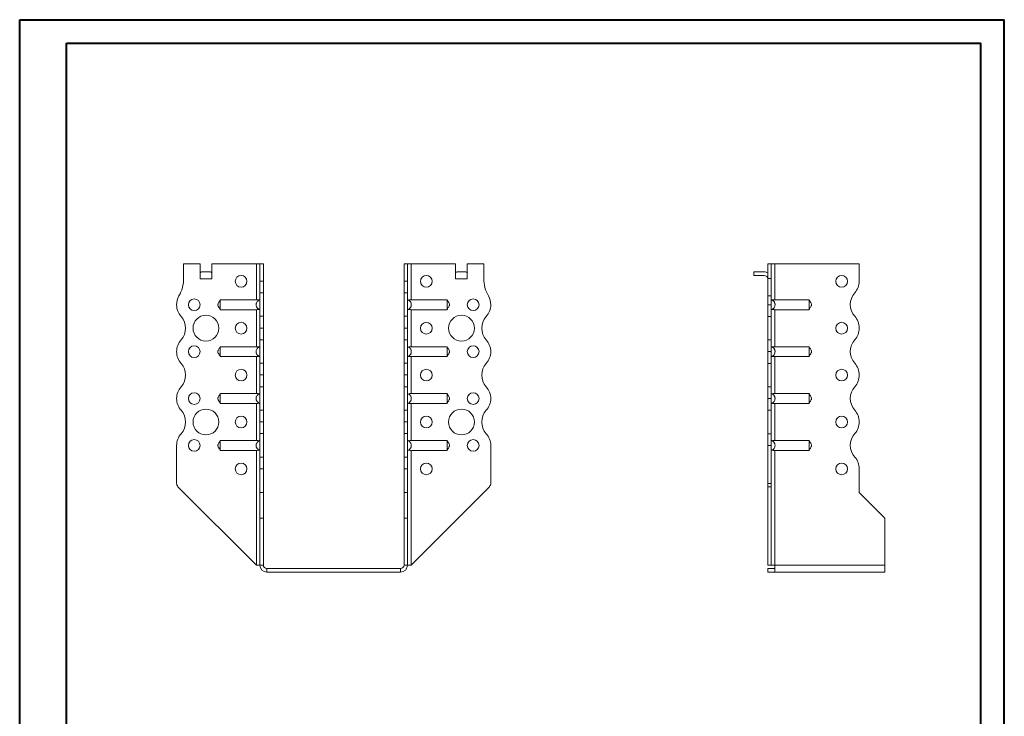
# Model space of a CAD drawing. Header units: millimetres. Extents: x 0 to 210, y 0 to 297.
# Tile 4 of 4: x 0 to 210, y 149 to 297. Entities that reach past the tile are written whole.
import ezdxf

# ---------------------------------------------------------------- set-up
doc = ezdxf.new("R2010")
doc.units = ezdxf.units.MM

msp = doc.modelspace()

# ---------------------------------------------------------------- linework, layer by layer
at = {"color": 7, "linetype": 'Continuous', "lineweight": 40}
for p, q in [((0.08, 0.21), (0.08, 297.21)), ((0.08, 297.21), (210.08, 297.21)), ((210.08, 0.21), (210.08, 297.21)), ((210.08, 292.21), (210.08, 297.21)), ((10.08, 292.21), (205.08, 292.21)), ((10.08, 5.21), (10.08, 292.21)), ((205.08, 5.21), (205.08, 292.21))]:
    msp.add_line(p, q, dxfattribs=at)
at = {"color": 7, "linetype": 'Continuous', "lineweight": 15}
for p, q in [((35.05, 245.2), (35.05, 242.06)), ((38.55, 245.2), (35.05, 245.2)), ((38.55, 241.95), (38.55, 245.2)), ((41.05, 241.95), (41.05, 245.2)), ((50.55, 245.2), (41.05, 245.2)), ((50.55, 245.2), (50.55, 237.51)), ((51.3, 245.2), (50.55, 245.2)), ((52.05, 245.2), (51.3, 245.2)), ((51.3, 241.48), (51.3, 245.2)), ((52.05, 241.48), (52.05, 245.2)), ((82.05, 245.2), (82.8, 245.2)), ((82.05, 241.48), (82.05, 245.2)), ((82.8, 241.48), (82.8, 245.2)), ((83.55, 245.2), (82.8, 245.2)), ((83.55, 237.51), (83.55, 245.2)), ((83.55, 245.2), (93.05, 245.2)), ((93.05, 241.95), (93.05, 245.2)), ((95.55, 241.95), (95.55, 245.2)), ((95.55, 245.2), (99.05, 245.2)), ((99.05, 245.2), (99.05, 242.06)), ((160.38, 245.2), (159.63, 245.2)), ((159.63, 245.2), (159.63, 242.06)), ((160.38, 245.2), (160.38, 242.06)), ((161.13, 245.2), (160.38, 245.2)), ((161.13, 237.51), (161.13, 245.2)), ((179.13, 245.2), (161.13, 245.2)), ((179.13, 241.48), (179.13, 245.2)), ((38.55, 241.95), (41.05, 241.95)), ((38.86, 243.45), (40.74, 243.45)), ((93.05, 241.95), (95.55, 241.95)), ((93.36, 243.45), (95.24, 243.45)), ((156.63, 243.45), (156.63, 242.7)), ((156.63, 243.45), (158.88, 243.45)), ((158.88, 242.7), (156.63, 242.7)), ((159.63, 242.06), (160.38, 242.06)), ((159.63, 238.32), (159.63, 242.06)), ((160.38, 242.06), (160.38, 238.32)), ((51.3, 241.48), (52.05, 241.48)), ((51.3, 238.98), (51.3, 241.48)), ((52.05, 241.48), (52.05, 238.98)), ((82.05, 241.48), (82.8, 241.48)), ((82.05, 238.98), (82.05, 241.48)), ((82.8, 241.48), (82.8, 238.98)), ((50.55, 237.51), (42.85, 237.51)), ((52.05, 238.98), (51.3, 238.98)), ((51.3, 238.98), (51.3, 233.98)), ((52.05, 233.98), (52.05, 238.98)), ((82.8, 238.98), (82.05, 238.98)), ((82.05, 233.98), (82.05, 238.98)), ((82.8, 233.98), (82.8, 238.98)), ((83.55, 237.51), (91.25, 237.51)), ((159.63, 236.45), (159.63, 238.32)), ((159.63, 238.32), (160.38, 238.32)), ((160.38, 238.32), (160.38, 236.45)), ((161.13, 237.51), (168.45, 237.51)), ((50.55, 235.4), (42.85, 235.4)), ((50.55, 235.4), (50.55, 227.51)), ((83.55, 235.4), (91.25, 235.4)), ((83.55, 227.51), (83.55, 235.4)), ((159.63, 236.45), (160.38, 236.45)), ((159.63, 233.95), (159.63, 236.45)), ((160.38, 236.45), (160.38, 233.95)), ((161.13, 235.4), (168.45, 235.4)), ((161.13, 227.51), (161.13, 235.4)), ((51.3, 233.98), (52.05, 233.98)), ((51.3, 231.48), (51.3, 233.98)), ((52.05, 233.98), (52.05, 231.48)), ((82.05, 233.98), (82.8, 233.98)), ((82.05, 231.48), (82.05, 233.98)), ((82.8, 233.98), (82.8, 231.48)), ((160.38, 233.95), (159.63, 233.95)), ((159.63, 228.95), (159.63, 233.95)), ((160.38, 228.95), (160.38, 233.95)), ((52.05, 231.48), (51.3, 231.48)), ((51.3, 231.48), (52.05, 231.48)), ((51.3, 231.48), (51.3, 231.48)), ((51.3, 228.98), (51.3, 231.48)), ((52.05, 231.48), (52.05, 231.48)), ((52.05, 231.48), (52.05, 228.98)), ((82.05, 231.48), (82.8, 231.48)), ((82.05, 228.98), (82.05, 231.48)), ((82.8, 231.48), (82.05, 231.48)), ((82.05, 231.48), (82.05, 231.48)), ((82.8, 231.48), (82.8, 228.98)), ((82.8, 231.48), (82.8, 231.48)), ((179.13, 231.48), (179.13, 231.48)), ((52.05, 228.98), (51.3, 228.98)), ((51.3, 228.98), (51.3, 223.98)), ((52.05, 223.98), (52.05, 228.98)), ((82.8, 228.98), (82.05, 228.98)), ((82.05, 223.98), (82.05, 228.98)), ((82.8, 223.98), (82.8, 228.98)), ((159.63, 228.95), (160.38, 228.95)), ((159.63, 226.45), (159.63, 228.95)), ((160.38, 228.95), (160.38, 226.45)), ((50.55, 227.51), (42.85, 227.51)), ((83.55, 227.51), (91.25, 227.51)), ((161.13, 227.51), (168.45, 227.51)), ((50.55, 225.4), (42.85, 225.4)), ((50.55, 225.4), (50.55, 217.51)), ((83.55, 225.4), (91.25, 225.4)), ((83.55, 217.51), (83.55, 225.4)), ((100.55, 226.45), (100.55, 226.45)), ((160.38, 226.45), (159.63, 226.45)), ((159.63, 223.95), (159.63, 226.45)), ((160.38, 226.45), (160.38, 223.95)), ((161.13, 225.4), (168.45, 225.4)), ((161.13, 217.51), (161.13, 225.4)), ((51.3, 223.98), (52.05, 223.98)), ((51.3, 221.48), (51.3, 223.98)), ((52.05, 223.98), (52.05, 221.48)), ((82.05, 223.98), (82.8, 223.98)), ((82.05, 221.48), (82.05, 223.98)), ((82.8, 223.98), (82.8, 221.48)), ((160.38, 223.95), (159.63, 223.95)), ((159.63, 218.95), (159.63, 223.95)), ((160.38, 218.95), (160.38, 223.95)), ((52.05, 221.48), (51.3, 221.48)), ((51.3, 221.48), (52.05, 221.48)), ((51.3, 218.98), (51.3, 221.48)), ((51.3, 221.48), (51.3, 221.48)), ((52.05, 221.48), (52.05, 218.98)), ((52.05, 221.48), (52.05, 221.48)), ((82.05, 221.48), (82.8, 221.48)), ((82.05, 218.98), (82.05, 221.48)), ((82.8, 221.48), (82.05, 221.48)), ((82.05, 221.48), (82.05, 221.48)), ((82.8, 221.48), (82.8, 218.98)), ((82.8, 221.48), (82.8, 221.48)), ((179.13, 221.48), (179.13, 221.48)), ((52.05, 218.98), (51.3, 218.98)), ((51.3, 218.98), (51.3, 213.98)), ((52.05, 213.98), (52.05, 218.98)), ((82.8, 218.98), (82.05, 218.98)), ((82.05, 213.98), (82.05, 218.98)), ((82.8, 213.98), (82.8, 218.98)), ((159.63, 218.95), (160.38, 218.95)), ((159.63, 216.45), (159.63, 218.95)), ((160.38, 218.95), (160.38, 216.45)), ((50.55, 217.51), (42.85, 217.51)), ((83.55, 217.51), (91.25, 217.51)), ((100.55, 216.45), (100.55, 216.45)), ((160.38, 216.45), (159.63, 216.45)), ((159.63, 213.95), (159.63, 216.45)), ((160.38, 216.45), (160.38, 213.95)), ((161.13, 217.51), (168.45, 217.51)), ((50.55, 215.4), (42.85, 215.4)), ((50.55, 215.4), (50.55, 207.51)), ((83.55, 215.4), (91.25, 215.4)), ((83.55, 207.51), (83.55, 215.4)), ((161.13, 215.4), (168.45, 215.4)), ((161.13, 207.51), (161.13, 215.4)), ((51.3, 213.98), (52.05, 213.98)), ((51.3, 211.48), (51.3, 213.98)), ((52.05, 213.98), (52.05, 211.48)), ((82.05, 213.98), (82.8, 213.98)), ((82.05, 211.48), (82.05, 213.98)), ((82.8, 213.98), (82.8, 211.48)), ((160.38, 213.95), (159.63, 213.95)), ((159.63, 208.95), (159.63, 213.95)), ((160.38, 208.95), (160.38, 213.95)), ((51.3, 211.48), (52.05, 211.48)), ((51.3, 208.98), (51.3, 211.48)), ((52.05, 211.48), (51.3, 211.48)), ((51.3, 211.48), (51.3, 211.48)), ((52.05, 211.48), (52.05, 208.98)), ((52.05, 211.48), (52.05, 211.48)), ((82.05, 211.48), (82.8, 211.48)), ((82.05, 208.98), (82.05, 211.48)), ((82.8, 211.48), (82.05, 211.48)), ((82.05, 211.48), (82.05, 211.48)), ((82.8, 211.48), (82.8, 208.98)), ((82.8, 211.48), (82.8, 211.48)), ((179.13, 211.48), (179.13, 211.48)), ((52.05, 208.98), (51.3, 208.98)), ((51.3, 208.98), (51.3, 203.98)), ((52.05, 203.98), (52.05, 208.98)), ((82.8, 208.98), (82.05, 208.98)), ((82.05, 203.98), (82.05, 208.98)), ((82.8, 203.98), (82.8, 208.98)), ((159.63, 208.95), (160.38, 208.95)), ((159.63, 206.45), (159.63, 208.95)), ((160.38, 208.95), (160.38, 206.45)), ((33.55, 206.45), (33.55, 198.37)), ((50.55, 207.51), (42.85, 207.51)), ((83.55, 207.51), (91.25, 207.51)), ((100.55, 206.45), (100.55, 198.37)), ((160.38, 206.45), (159.63, 206.45)), ((159.63, 206.45), (159.63, 198.37)), ((160.38, 206.45), (160.38, 198.37)), ((161.13, 207.51), (168.45, 207.51)), ((50.55, 205.4), (42.85, 205.4)), ((50.55, 205.4), (50.55, 180.95)), ((51.3, 203.98), (52.05, 203.98)), ((51.3, 201.48), (51.3, 203.98)), ((52.05, 203.98), (52.05, 201.48)), ((82.05, 203.98), (82.8, 203.98)), ((82.05, 201.48), (82.05, 203.98)), ((82.8, 203.98), (82.8, 201.48)), ((83.55, 205.4), (91.25, 205.4)), ((83.55, 180.95), (83.55, 205.4)), ((161.13, 205.4), (168.45, 205.4)), ((161.13, 180.95), (161.13, 205.4)), ((52.05, 201.48), (51.3, 201.48)), ((51.3, 196.45), (51.3, 201.48)), ((52.05, 196.45), (52.05, 201.48)), ((82.8, 201.48), (82.05, 201.48)), ((82.05, 196.45), (82.05, 201.48)), ((82.8, 196.45), (82.8, 201.48)), ((179.13, 196.45), (179.13, 201.48)), ((50.55, 180.95), (33.84, 197.66)), ((83.55, 180.95), (100.26, 197.66)), ((159.63, 198.37), (160.38, 198.37)), ((159.63, 197.66), (159.63, 198.37)), ((160.38, 197.66), (159.63, 197.66)), ((159.63, 180.95), (159.63, 197.66)), ((160.38, 198.37), (160.38, 197.66)), ((160.38, 180.95), (160.38, 197.66)), ((52.05, 196.45), (51.3, 196.45)), ((51.3, 190.95), (51.3, 196.45)), ((52.05, 190.95), (52.05, 196.45)), ((82.05, 196.45), (82.8, 196.45)), ((82.05, 190.95), (82.05, 196.45)), ((82.8, 190.95), (82.8, 196.45)), ((184.63, 190.95), (179.13, 196.45)), ((51.3, 190.95), (52.05, 190.95)), ((51.3, 180.95), (51.3, 190.95)), ((52.05, 180.95), (52.05, 190.95)), ((82.05, 190.95), (82.8, 190.95)), ((82.05, 180.95), (82.05, 190.95)), ((82.8, 180.95), (82.8, 190.95)), ((184.63, 180.95), (184.63, 190.95)), ((50.55, 180.95), (51.3, 180.95)), ((51.3, 180.95), (52.05, 180.95)), ((82.05, 180.95), (82.8, 180.95)), ((82.8, 180.95), (83.55, 180.95)), ((160.38, 180.95), (159.63, 180.95)), ((160.38, 180.95), (161.13, 180.95)), ((184.63, 180.95), (161.13, 180.95)), ((161.13, 180.95), (161.13, 179.45)), ((184.63, 180.95), (184.63, 179.45)), ((52.8, 180.2), (52.8, 179.45)), ((81.3, 180.2), (52.8, 180.2)), ((81.3, 179.45), (52.8, 179.45)), ((81.3, 180.2), (81.3, 179.45)), ((159.63, 180.2), (159.63, 179.45)), ((161.13, 180.2), (159.63, 180.2)), ((161.13, 179.45), (159.63, 179.45)), ((184.63, 179.45), (161.13, 179.45))]:
    msp.add_line(p, q, dxfattribs=at)
for centre, radius in [((47.3, 241.45), 1.25), ((86.8, 241.45), 1.25), ((175.38, 241.45), 1.25), ((37.3, 236.45), 1.25), ((96.8, 236.45), 1.25), ((39.8, 231.45), 2.75), ((94.3, 231.45), 2.75), ((47.3, 231.45), 1.25), ((86.8, 231.45), 1.25), ((175.38, 231.45), 1.25), ((37.3, 226.45), 1.25), ((96.8, 226.45), 1.25), ((47.3, 221.45), 1.25), ((86.8, 221.45), 1.25), ((175.38, 221.45), 1.25), ((37.3, 216.45), 1.25), ((96.8, 216.45), 1.25), ((39.8, 211.45), 2.75), ((94.3, 211.45), 2.75), ((47.3, 211.45), 1.25), ((86.8, 211.45), 1.25), ((175.38, 211.45), 1.25), ((37.3, 206.45), 1.25), ((96.8, 206.45), 1.25), ((47.3, 201.45), 1.25), ((86.8, 201.45), 1.25), ((175.38, 201.45), 1.25)]:
    msp.add_circle(centre, radius, dxfattribs=at)
for centre, radius, start, end in [((27.55, 242.06), 7.5, 330.0736, 0), ((106.55, 242.06), 7.5, 180, 209.9264), ((158.88, 241.95), 1.5, 60, 90), ((158.88, 241.95), 0.75, 0, 90), ((175.38, 241.48), 3.75, 318.1877, 0), ((37.3, 236.45), 3.75, 150.0736, 179.9591), ((96.8, 236.45), 3.75, 0.0409, 29.9264), ((180.97, 236.48), 3.75, 138.1877, 221.8123), ((37.3, 236.45), 3.75, 180, 221.8123), ((96.8, 236.45), 3.75, 318.1877, 0), ((31.71, 231.45), 3.75, 318.1863, 41.8123), ((102.39, 231.45), 3.75, 138.1877, 221.8196), ((175.38, 231.48), 3.75, 0, 41.8123), ((175.39, 231.48), 3.75, 318.1804, 0), ((37.3, 226.45), 3.75, 138.1863, 180), ((96.8, 226.45), 3.75, 0, 41.8196), ((180.97, 226.48), 3.75, 138.1804, 221.8123), ((37.3, 226.45), 3.75, 180, 221.8137), ((96.8, 226.45), 3.75, 318.1877, 0), ((31.71, 221.45), 3.75, 318.1863, 41.8137), ((102.39, 221.45), 3.75, 138.1877, 221.8123), ((175.38, 221.48), 3.75, 0, 41.8123), ((175.39, 221.48), 3.75, 318.1804, 0), ((37.3, 216.45), 3.75, 138.1863, 180), ((96.8, 216.45), 3.75, 0, 41.8123), ((180.97, 216.48), 3.75, 138.1804, 221.8123), ((37.3, 216.45), 3.75, 180, 221.8137), ((96.8, 216.45), 3.75, 318.1804, 0), ((31.71, 211.45), 3.75, 318.1863, 41.8137), ((102.39, 211.45), 3.75, 138.1804, 221.8196), ((175.38, 211.48), 3.75, 0, 41.8123), ((175.39, 211.48), 3.75, 318.1804, 0), ((37.3, 206.45), 3.75, 138.1863, 180), ((96.8, 206.45), 3.75, 0, 41.8196), ((180.97, 206.48), 3.75, 138.1804, 221.8196), ((175.39, 201.48), 3.75, 0, 41.8196), ((34.55, 198.37), 1, 180, 225), ((99.55, 198.37), 1, 315, 0), ((52.8, 180.95), 1.5, 180, 270), ((52.8, 180.95), 0.75, 180, 270), ((81.3, 180.95), 1.5, 270, 360), ((81.3, 180.95), 0.75, 270, 360)]:
    msp.add_arc(centre, radius, start, end, dxfattribs=at)
for centre, start_param, end_param in [((38.86, 241.95), 0, 0.523599), ((40.74, 241.95), 5.759587, 6.283185), ((93.36, 241.95), 0, 0.523599), ((95.24, 241.95), 5.759587, 6.283185)]:
    msp.add_ellipse(centre, major_axis=(0, 1.5), ratio=0.416667, start_param=start_param, end_param=end_param, dxfattribs=at)
for points, knots in [([(42.85, 237.45), (42.83, 237.41), (42.8, 237.36), (42.72, 237.22), (42.58, 237.02), (42.44, 236.8), (42.37, 236.61), (42.34, 236.47), (42.36, 236.25), (42.49, 236.03), (42.64, 235.8), (42.77, 235.63), (42.82, 235.52), (42.85, 235.45)], [0, 0, 0, 0, 0.088139, 0.117704, 0.24517, 0.377665, 0.439117, 0.496208, 0.551739, 0.710391, 0.810032, 0.893587, 1, 1, 1, 1]), ([(42.85, 237.51), (42.85, 237.5), (42.85, 237.47), (42.85, 237.42), (42.85, 237.39), (42.85, 237.33), (42.85, 237.29), (42.85, 237.21), (42.85, 237.16), (42.85, 237.07), (42.85, 237.02), (42.85, 236.92), (42.85, 236.86), (42.85, 236.75), (42.85, 236.69), (42.85, 236.57), (42.85, 236.51), (42.85, 236.34), (42.85, 236.22), (42.85, 235.99), (42.85, 235.89), (42.85, 235.7), (42.85, 235.61), (42.85, 235.51), (42.85, 235.48), (42.85, 235.43), (42.85, 235.41), (42.85, 235.4)], [0, 0, 0, 0, 0.0625, 0.0625, 0.125, 0.125, 0.1875, 0.1875, 0.25, 0.25, 0.3125, 0.3125, 0.375, 0.375, 0.4375, 0.4375, 0.5, 0.5, 0.625, 0.625, 0.75, 0.75, 0.875, 0.875, 0.9375, 0.9375, 1, 1, 1, 1]), ([(51.3, 235.4), (51.24, 235.41), (51.19, 235.43), (51.08, 235.48), (51.03, 235.51), (50.93, 235.58), (50.88, 235.62), (50.8, 235.7), (50.76, 235.74), (50.69, 235.84), (50.65, 235.89), (50.6, 235.99), (50.58, 236.05), (50.54, 236.16), (50.52, 236.22), (50.5, 236.33), (50.5, 236.39), (50.5, 236.51), (50.5, 236.57), (50.52, 236.69), (50.54, 236.75), (50.59, 236.92), (50.65, 237.02), (50.79, 237.21), (50.88, 237.29), (51.03, 237.39), (51.08, 237.42), (51.19, 237.47), (51.24, 237.5), (51.3, 237.51)], [0, 0, 0, 0, 0.0625, 0.0625, 0.125, 0.125, 0.1875, 0.1875, 0.25, 0.25, 0.3125, 0.3125, 0.375, 0.375, 0.4375, 0.4375, 0.5, 0.5, 0.5625, 0.5625, 0.625, 0.625, 0.75, 0.75, 0.875, 0.875, 0.9375, 0.9375, 1, 1, 1, 1]), ([(50.55, 237.51), (50.6, 237.51), (50.65, 237.51), (50.75, 237.5), (50.8, 237.5), (50.89, 237.49), (50.93, 237.48), (51.01, 237.46), (51.05, 237.44), (51.08, 237.42)], [0, 0, 0, 0, 0.25, 0.25, 0.5, 0.5, 0.75, 0.75, 1, 1, 1, 1]), ([(82.8, 235.4), (82.86, 235.41), (82.91, 235.43), (83.02, 235.48), (83.07, 235.51), (83.17, 235.58), (83.22, 235.62), (83.3, 235.7), (83.34, 235.74), (83.41, 235.84), (83.45, 235.89), (83.5, 235.99), (83.52, 236.05), (83.56, 236.16), (83.58, 236.22), (83.59, 236.33), (83.6, 236.39), (83.6, 236.51), (83.59, 236.57), (83.58, 236.69), (83.56, 236.75), (83.5, 236.92), (83.45, 237.02), (83.31, 237.21), (83.22, 237.29), (83.07, 237.39), (83.02, 237.42), (82.91, 237.47), (82.86, 237.5), (82.8, 237.51)], [0, 0, 0, 0, 0.0625, 0.0625, 0.125, 0.125, 0.1875, 0.1875, 0.25, 0.25, 0.3125, 0.3125, 0.375, 0.375, 0.4375, 0.4375, 0.5, 0.5, 0.5625, 0.5625, 0.625, 0.625, 0.75, 0.75, 0.875, 0.875, 0.9375, 0.9375, 1, 1, 1, 1]), ([(83.55, 237.51), (83.5, 237.51), (83.45, 237.51), (83.35, 237.5), (83.3, 237.5), (83.21, 237.49), (83.17, 237.48), (83.09, 237.46), (83.05, 237.44), (83.02, 237.42)], [0, 0, 0, 0, 0.25, 0.25, 0.5, 0.5, 0.75, 0.75, 1, 1, 1, 1]), ([(91.25, 237.51), (91.25, 237.5), (91.25, 237.47), (91.25, 237.42), (91.25, 237.39), (91.25, 237.33), (91.25, 237.29), (91.25, 237.21), (91.25, 237.16), (91.25, 237.07), (91.25, 237.02), (91.25, 236.92), (91.25, 236.86), (91.25, 236.75), (91.25, 236.69), (91.25, 236.57), (91.25, 236.51), (91.25, 236.34), (91.25, 236.22), (91.25, 235.99), (91.25, 235.89), (91.25, 235.7), (91.25, 235.61), (91.25, 235.51), (91.25, 235.48), (91.25, 235.43), (91.25, 235.41), (91.25, 235.4)], [0, 0, 0, 0, 0.0625, 0.0625, 0.125, 0.125, 0.1875, 0.1875, 0.25, 0.25, 0.3125, 0.3125, 0.375, 0.375, 0.4375, 0.4375, 0.5, 0.5, 0.625, 0.625, 0.75, 0.75, 0.875, 0.875, 0.9375, 0.9375, 1, 1, 1, 1]), ([(91.25, 235.45), (91.27, 235.49), (91.3, 235.55), (91.38, 235.69), (91.52, 235.89), (91.66, 236.1), (91.73, 236.29), (91.76, 236.43), (91.74, 236.65), (91.61, 236.88), (91.46, 237.11), (91.33, 237.28), (91.28, 237.39), (91.25, 237.45)], [0, 0, 0, 0, 0.08812, 0.117665, 0.245103, 0.37762, 0.43908, 0.496176, 0.55171, 0.710373, 0.81002, 0.89358, 1, 1, 1, 1]), ([(160.38, 237.51), (160.44, 237.5), (160.5, 237.47), (160.61, 237.42), (160.66, 237.39), (160.75, 237.33), (160.8, 237.29), (160.89, 237.21), (160.93, 237.16), (161, 237.07), (161.03, 237.02), (161.08, 236.92), (161.11, 236.86), (161.15, 236.75), (161.16, 236.69), (161.18, 236.57), (161.18, 236.51), (161.18, 236.34), (161.17, 236.22), (161.09, 235.99), (161.03, 235.89), (160.89, 235.7), (160.81, 235.61), (160.66, 235.51), (160.61, 235.48), (160.5, 235.43), (160.44, 235.41), (160.38, 235.4)], [0, 0, 0, 0, 0.0625, 0.0625, 0.125, 0.125, 0.1875, 0.1875, 0.25, 0.25, 0.3125, 0.3125, 0.375, 0.375, 0.4375, 0.4375, 0.5, 0.5, 0.625, 0.625, 0.75, 0.75, 0.875, 0.875, 0.9375, 0.9375, 1, 1, 1, 1]), ([(160.6, 237.42), (160.64, 237.44), (160.67, 237.46), (160.75, 237.48), (160.8, 237.49), (160.93, 237.51), (161.03, 237.51), (161.13, 237.51)], [0, 0, 0, 0, 0.25, 0.25, 0.5, 0.5, 1, 1, 1, 1]), ([(168.45, 235.4), (168.45, 235.41), (168.45, 235.43), (168.45, 235.48), (168.45, 235.51), (168.45, 235.58), (168.45, 235.62), (168.45, 235.7), (168.45, 235.74), (168.45, 235.84), (168.45, 235.89), (168.45, 235.99), (168.45, 236.05), (168.45, 236.16), (168.45, 236.22), (168.45, 236.33), (168.45, 236.39), (168.45, 236.51), (168.45, 236.57), (168.45, 236.69), (168.45, 236.75), (168.45, 236.92), (168.45, 237.02), (168.45, 237.21), (168.45, 237.29), (168.45, 237.39), (168.45, 237.42), (168.45, 237.47), (168.45, 237.5), (168.45, 237.51)], [0, 0, 0, 0, 0.0625, 0.0625, 0.125, 0.125, 0.1875, 0.1875, 0.25, 0.25, 0.3125, 0.3125, 0.375, 0.375, 0.4375, 0.4375, 0.5, 0.5, 0.5625, 0.5625, 0.625, 0.625, 0.75, 0.75, 0.875, 0.875, 0.9375, 0.9375, 1, 1, 1, 1]), ([(168.45, 235.45), (168.47, 235.49), (168.5, 235.55), (168.58, 235.69), (168.72, 235.89), (168.86, 236.1), (168.93, 236.29), (168.96, 236.43), (168.93, 236.65), (168.81, 236.88), (168.66, 237.11), (168.53, 237.28), (168.48, 237.39), (168.45, 237.45)], [0, 0, 0, 0, 0.088139, 0.117704, 0.24517, 0.377665, 0.439117, 0.496208, 0.551739, 0.710391, 0.810032, 0.893587, 1, 1, 1, 1]), ([(51.08, 235.48), (51.05, 235.47), (51.01, 235.45), (50.93, 235.43), (50.89, 235.42), (50.75, 235.4), (50.65, 235.4), (50.55, 235.4)], [0, 0, 0, 0, 0.25, 0.25, 0.5, 0.5, 1, 1, 1, 1]), ([(83.02, 235.48), (83.05, 235.47), (83.09, 235.45), (83.17, 235.43), (83.21, 235.42), (83.35, 235.4), (83.45, 235.4), (83.55, 235.4)], [0, 0, 0, 0, 0.25, 0.25, 0.5, 0.5, 1, 1, 1, 1]), ([(161.13, 235.4), (161.08, 235.4), (161.03, 235.4), (160.94, 235.4), (160.89, 235.41), (160.8, 235.42), (160.75, 235.43), (160.67, 235.45), (160.64, 235.47), (160.6, 235.48)], [0, 0, 0, 0, 0.25, 0.25, 0.5, 0.5, 0.75, 0.75, 1, 1, 1, 1]), ([(42.85, 227.45), (42.83, 227.41), (42.8, 227.36), (42.72, 227.22), (42.58, 227.02), (42.44, 226.8), (42.37, 226.61), (42.34, 226.47), (42.36, 226.25), (42.49, 226.03), (42.64, 225.8), (42.77, 225.63), (42.82, 225.52), (42.85, 225.45)], [0, 0, 0, 0, 0.088139, 0.117704, 0.24517, 0.377665, 0.439117, 0.496208, 0.551739, 0.710391, 0.810032, 0.893587, 1, 1, 1, 1]), ([(42.85, 227.51), (42.85, 227.5), (42.85, 227.47), (42.85, 227.42), (42.85, 227.39), (42.85, 227.33), (42.85, 227.29), (42.85, 227.21), (42.85, 227.16), (42.85, 227.07), (42.85, 227.02), (42.85, 226.92), (42.85, 226.86), (42.85, 226.75), (42.85, 226.69), (42.85, 226.57), (42.85, 226.51), (42.85, 226.34), (42.85, 226.22), (42.85, 225.99), (42.85, 225.89), (42.85, 225.7), (42.85, 225.61), (42.85, 225.51), (42.85, 225.48), (42.85, 225.43), (42.85, 225.41), (42.85, 225.4)], [0, 0, 0, 0, 0.0625, 0.0625, 0.125, 0.125, 0.1875, 0.1875, 0.25, 0.25, 0.3125, 0.3125, 0.375, 0.375, 0.4375, 0.4375, 0.5, 0.5, 0.625, 0.625, 0.75, 0.75, 0.875, 0.875, 0.9375, 0.9375, 1, 1, 1, 1]), ([(51.3, 225.4), (51.24, 225.41), (51.19, 225.43), (51.08, 225.48), (51.03, 225.51), (50.93, 225.58), (50.88, 225.62), (50.8, 225.7), (50.76, 225.74), (50.69, 225.84), (50.65, 225.89), (50.6, 225.99), (50.58, 226.05), (50.54, 226.16), (50.52, 226.22), (50.5, 226.33), (50.5, 226.39), (50.5, 226.51), (50.5, 226.57), (50.52, 226.69), (50.54, 226.75), (50.59, 226.92), (50.65, 227.02), (50.79, 227.21), (50.88, 227.29), (51.03, 227.39), (51.08, 227.42), (51.19, 227.47), (51.24, 227.5), (51.3, 227.51)], [0, 0, 0, 0, 0.0625, 0.0625, 0.125, 0.125, 0.1875, 0.1875, 0.25, 0.25, 0.3125, 0.3125, 0.375, 0.375, 0.4375, 0.4375, 0.5, 0.5, 0.5625, 0.5625, 0.625, 0.625, 0.75, 0.75, 0.875, 0.875, 0.9375, 0.9375, 1, 1, 1, 1]), ([(50.55, 227.51), (50.6, 227.51), (50.65, 227.51), (50.75, 227.5), (50.8, 227.5), (50.89, 227.49), (50.93, 227.48), (51.01, 227.46), (51.05, 227.44), (51.08, 227.42)], [0, 0, 0, 0, 0.25, 0.25, 0.5, 0.5, 0.75, 0.75, 1, 1, 1, 1]), ([(82.8, 225.4), (82.86, 225.41), (82.91, 225.43), (83.02, 225.48), (83.07, 225.51), (83.17, 225.58), (83.22, 225.62), (83.3, 225.7), (83.34, 225.74), (83.41, 225.84), (83.45, 225.89), (83.5, 225.99), (83.52, 226.05), (83.56, 226.16), (83.58, 226.22), (83.59, 226.33), (83.6, 226.39), (83.6, 226.51), (83.59, 226.57), (83.58, 226.69), (83.56, 226.75), (83.5, 226.92), (83.45, 227.02), (83.31, 227.21), (83.22, 227.29), (83.07, 227.39), (83.02, 227.42), (82.91, 227.47), (82.86, 227.5), (82.8, 227.51)], [0, 0, 0, 0, 0.0625, 0.0625, 0.125, 0.125, 0.1875, 0.1875, 0.25, 0.25, 0.3125, 0.3125, 0.375, 0.375, 0.4375, 0.4375, 0.5, 0.5, 0.5625, 0.5625, 0.625, 0.625, 0.75, 0.75, 0.875, 0.875, 0.9375, 0.9375, 1, 1, 1, 1]), ([(83.55, 227.51), (83.5, 227.51), (83.45, 227.51), (83.35, 227.5), (83.3, 227.5), (83.17, 227.48), (83.09, 227.46), (83.02, 227.42)], [0, 0, 0, 0, 0.25, 0.25, 0.5, 0.5, 1, 1, 1, 1]), ([(91.25, 227.51), (91.25, 227.5), (91.25, 227.47), (91.25, 227.42), (91.25, 227.39), (91.25, 227.33), (91.25, 227.29), (91.25, 227.21), (91.25, 227.16), (91.25, 227.07), (91.25, 227.02), (91.25, 226.92), (91.25, 226.86), (91.25, 226.75), (91.25, 226.69), (91.25, 226.57), (91.25, 226.51), (91.25, 226.34), (91.25, 226.22), (91.25, 225.99), (91.25, 225.89), (91.25, 225.7), (91.25, 225.61), (91.25, 225.51), (91.25, 225.48), (91.25, 225.43), (91.25, 225.41), (91.25, 225.4)], [0, 0, 0, 0, 0.0625, 0.0625, 0.125, 0.125, 0.1875, 0.1875, 0.25, 0.25, 0.3125, 0.3125, 0.375, 0.375, 0.4375, 0.4375, 0.5, 0.5, 0.625, 0.625, 0.75, 0.75, 0.875, 0.875, 0.9375, 0.9375, 1, 1, 1, 1]), ([(91.25, 225.45), (91.27, 225.49), (91.3, 225.55), (91.38, 225.69), (91.52, 225.89), (91.66, 226.1), (91.73, 226.29), (91.76, 226.43), (91.74, 226.65), (91.61, 226.88), (91.46, 227.11), (91.33, 227.28), (91.28, 227.39), (91.25, 227.45)], [0, 0, 0, 0, 0.08812, 0.117665, 0.245103, 0.37762, 0.43908, 0.496176, 0.55171, 0.710373, 0.81002, 0.89358, 1, 1, 1, 1]), ([(160.38, 227.51), (160.44, 227.5), (160.5, 227.47), (160.61, 227.42), (160.66, 227.39), (160.75, 227.33), (160.8, 227.29), (160.89, 227.21), (160.93, 227.16), (161, 227.07), (161.03, 227.02), (161.08, 226.92), (161.11, 226.86), (161.15, 226.75), (161.16, 226.69), (161.18, 226.57), (161.18, 226.51), (161.18, 226.34), (161.17, 226.22), (161.09, 225.99), (161.03, 225.89), (160.89, 225.7), (160.81, 225.61), (160.66, 225.51), (160.61, 225.48), (160.5, 225.43), (160.44, 225.41), (160.38, 225.4)], [0, 0, 0, 0, 0.0625, 0.0625, 0.125, 0.125, 0.1875, 0.1875, 0.25, 0.25, 0.3125, 0.3125, 0.375, 0.375, 0.4375, 0.4375, 0.5, 0.5, 0.625, 0.625, 0.75, 0.75, 0.875, 0.875, 0.9375, 0.9375, 1, 1, 1, 1]), ([(160.6, 227.42), (160.64, 227.44), (160.67, 227.46), (160.75, 227.48), (160.8, 227.49), (160.93, 227.51), (161.03, 227.51), (161.13, 227.51)], [0, 0, 0, 0, 0.25, 0.25, 0.5, 0.5, 1, 1, 1, 1]), ([(168.45, 225.4), (168.45, 225.41), (168.45, 225.43), (168.45, 225.48), (168.45, 225.51), (168.45, 225.58), (168.45, 225.62), (168.45, 225.7), (168.45, 225.74), (168.45, 225.84), (168.45, 225.89), (168.45, 225.99), (168.45, 226.05), (168.45, 226.16), (168.45, 226.22), (168.45, 226.33), (168.45, 226.39), (168.45, 226.51), (168.45, 226.57), (168.45, 226.69), (168.45, 226.75), (168.45, 226.92), (168.45, 227.02), (168.45, 227.21), (168.45, 227.29), (168.45, 227.39), (168.45, 227.42), (168.45, 227.47), (168.45, 227.5), (168.45, 227.51)], [0, 0, 0, 0, 0.0625, 0.0625, 0.125, 0.125, 0.1875, 0.1875, 0.25, 0.25, 0.3125, 0.3125, 0.375, 0.375, 0.4375, 0.4375, 0.5, 0.5, 0.5625, 0.5625, 0.625, 0.625, 0.75, 0.75, 0.875, 0.875, 0.9375, 0.9375, 1, 1, 1, 1]), ([(168.45, 225.45), (168.47, 225.49), (168.5, 225.55), (168.58, 225.69), (168.72, 225.89), (168.86, 226.1), (168.93, 226.29), (168.96, 226.43), (168.93, 226.65), (168.81, 226.88), (168.66, 227.11), (168.53, 227.28), (168.48, 227.39), (168.45, 227.45)], [0, 0, 0, 0, 0.088139, 0.117704, 0.24517, 0.377665, 0.439117, 0.496208, 0.551739, 0.710391, 0.810032, 0.893587, 1, 1, 1, 1]), ([(51.08, 225.48), (51.05, 225.47), (51.01, 225.45), (50.93, 225.43), (50.89, 225.42), (50.75, 225.4), (50.65, 225.4), (50.55, 225.4)], [0, 0, 0, 0, 0.25, 0.25, 0.5, 0.5, 1, 1, 1, 1]), ([(83.02, 225.48), (83.05, 225.47), (83.09, 225.45), (83.17, 225.43), (83.21, 225.42), (83.35, 225.4), (83.45, 225.4), (83.55, 225.4)], [0, 0, 0, 0, 0.25, 0.25, 0.5, 0.5, 1, 1, 1, 1]), ([(161.13, 225.4), (161.08, 225.4), (161.03, 225.4), (160.94, 225.4), (160.89, 225.41), (160.8, 225.42), (160.75, 225.43), (160.67, 225.45), (160.64, 225.47), (160.6, 225.48)], [0, 0, 0, 0, 0.25, 0.25, 0.5, 0.5, 0.75, 0.75, 1, 1, 1, 1]), ([(42.85, 217.45), (42.83, 217.41), (42.8, 217.36), (42.72, 217.22), (42.58, 217.02), (42.44, 216.8), (42.37, 216.61), (42.34, 216.47), (42.36, 216.25), (42.49, 216.03), (42.64, 215.8), (42.77, 215.63), (42.82, 215.52), (42.85, 215.45)], [0, 0, 0, 0, 0.0881388, 0.1177039, 0.2451699, 0.3776651, 0.4391165, 0.4962081, 0.5517386, 0.710391, 0.8100316, 0.8935872, 1, 1, 1, 1]), ([(42.85, 217.51), (42.85, 217.5), (42.85, 217.47), (42.85, 217.42), (42.85, 217.39), (42.85, 217.33), (42.85, 217.29), (42.85, 217.21), (42.85, 217.16), (42.85, 217.07), (42.85, 217.02), (42.85, 216.92), (42.85, 216.86), (42.85, 216.75), (42.85, 216.69), (42.85, 216.57), (42.85, 216.51), (42.85, 216.34), (42.85, 216.22), (42.85, 215.99), (42.85, 215.89), (42.85, 215.7), (42.85, 215.61), (42.85, 215.51), (42.85, 215.48), (42.85, 215.43), (42.85, 215.41), (42.85, 215.4)], [0, 0, 0, 0, 0.0625, 0.0625, 0.125, 0.125, 0.1875, 0.1875, 0.25, 0.25, 0.3125, 0.3125, 0.375, 0.375, 0.4375, 0.4375, 0.5, 0.5, 0.625, 0.625, 0.75, 0.75, 0.875, 0.875, 0.9375, 0.9375, 1, 1, 1, 1]), ([(51.3, 215.4), (51.24, 215.41), (51.19, 215.43), (51.08, 215.48), (51.03, 215.51), (50.93, 215.58), (50.88, 215.62), (50.8, 215.7), (50.76, 215.74), (50.69, 215.84), (50.65, 215.89), (50.6, 215.99), (50.58, 216.05), (50.54, 216.16), (50.52, 216.22), (50.5, 216.33), (50.5, 216.39), (50.5, 216.51), (50.5, 216.57), (50.52, 216.69), (50.54, 216.75), (50.59, 216.92), (50.65, 217.02), (50.79, 217.21), (50.88, 217.29), (51.03, 217.39), (51.08, 217.42), (51.19, 217.47), (51.24, 217.5), (51.3, 217.51)], [0, 0, 0, 0, 0.0625, 0.0625, 0.125, 0.125, 0.1875, 0.1875, 0.25, 0.25, 0.3125, 0.3125, 0.375, 0.375, 0.4375, 0.4375, 0.5, 0.5, 0.5625, 0.5625, 0.625, 0.625, 0.75, 0.75, 0.875, 0.875, 0.9375, 0.9375, 1, 1, 1, 1]), ([(50.55, 217.51), (50.6, 217.51), (50.65, 217.51), (50.75, 217.5), (50.8, 217.5), (50.89, 217.49), (50.93, 217.48), (51.01, 217.46), (51.05, 217.44), (51.08, 217.42)], [0, 0, 0, 0, 0.25, 0.25, 0.5, 0.5, 0.75, 0.75, 1, 1, 1, 1]), ([(82.8, 215.4), (82.86, 215.41), (82.91, 215.43), (83.02, 215.48), (83.07, 215.51), (83.17, 215.58), (83.22, 215.62), (83.3, 215.7), (83.34, 215.74), (83.41, 215.84), (83.45, 215.89), (83.5, 215.99), (83.52, 216.05), (83.56, 216.16), (83.58, 216.22), (83.59, 216.33), (83.6, 216.39), (83.6, 216.51), (83.59, 216.57), (83.58, 216.69), (83.56, 216.75), (83.5, 216.92), (83.45, 217.02), (83.31, 217.21), (83.22, 217.29), (83.07, 217.39), (83.02, 217.42), (82.91, 217.47), (82.86, 217.5), (82.8, 217.51)], [0, 0, 0, 0, 0.0625, 0.0625, 0.125, 0.125, 0.1875, 0.1875, 0.25, 0.25, 0.3125, 0.3125, 0.375, 0.375, 0.4375, 0.4375, 0.5, 0.5, 0.5625, 0.5625, 0.625, 0.625, 0.75, 0.75, 0.875, 0.875, 0.9375, 0.9375, 1, 1, 1, 1]), ([(83.55, 217.51), (83.5, 217.51), (83.45, 217.51), (83.35, 217.5), (83.3, 217.5), (83.17, 217.48), (83.09, 217.46), (83.02, 217.42)], [0, 0, 0, 0, 0.25, 0.25, 0.5, 0.5, 1, 1, 1, 1]), ([(91.25, 217.51), (91.25, 217.5), (91.25, 217.47), (91.25, 217.42), (91.25, 217.39), (91.25, 217.33), (91.25, 217.29), (91.25, 217.21), (91.25, 217.16), (91.25, 217.07), (91.25, 217.02), (91.25, 216.92), (91.25, 216.86), (91.25, 216.75), (91.25, 216.69), (91.25, 216.57), (91.25, 216.51), (91.25, 216.34), (91.25, 216.22), (91.25, 215.99), (91.25, 215.89), (91.25, 215.7), (91.25, 215.61), (91.25, 215.51), (91.25, 215.48), (91.25, 215.43), (91.25, 215.41), (91.25, 215.4)], [0, 0, 0, 0, 0.0625, 0.0625, 0.125, 0.125, 0.1875, 0.1875, 0.25, 0.25, 0.3125, 0.3125, 0.375, 0.375, 0.4375, 0.4375, 0.5, 0.5, 0.625, 0.625, 0.75, 0.75, 0.875, 0.875, 0.9375, 0.9375, 1, 1, 1, 1]), ([(91.25, 215.45), (91.27, 215.49), (91.3, 215.55), (91.38, 215.69), (91.52, 215.89), (91.66, 216.1), (91.73, 216.29), (91.76, 216.43), (91.74, 216.65), (91.61, 216.88), (91.46, 217.11), (91.33, 217.28), (91.28, 217.39), (91.25, 217.45)], [0, 0, 0, 0, 0.08812, 0.117665, 0.245103, 0.37762, 0.43908, 0.496176, 0.55171, 0.710373, 0.81002, 0.89358, 1, 1, 1, 1]), ([(160.38, 217.51), (160.44, 217.5), (160.5, 217.47), (160.61, 217.42), (160.66, 217.39), (160.75, 217.33), (160.8, 217.29), (160.89, 217.21), (160.93, 217.16), (161, 217.07), (161.03, 217.02), (161.08, 216.92), (161.11, 216.86), (161.15, 216.75), (161.16, 216.69), (161.18, 216.57), (161.18, 216.51), (161.18, 216.34), (161.17, 216.22), (161.09, 215.99), (161.03, 215.89), (160.89, 215.7), (160.81, 215.61), (160.66, 215.51), (160.61, 215.48), (160.5, 215.43), (160.44, 215.41), (160.38, 215.4)], [0, 0, 0, 0, 0.0625, 0.0625, 0.125, 0.125, 0.1875, 0.1875, 0.25, 0.25, 0.3125, 0.3125, 0.375, 0.375, 0.4375, 0.4375, 0.5, 0.5, 0.625, 0.625, 0.75, 0.75, 0.875, 0.875, 0.9375, 0.9375, 1, 1, 1, 1]), ([(160.6, 217.42), (160.64, 217.44), (160.67, 217.46), (160.75, 217.48), (160.8, 217.49), (160.93, 217.51), (161.03, 217.51), (161.13, 217.51)], [0, 0, 0, 0, 0.25, 0.25, 0.5, 0.5, 1, 1, 1, 1]), ([(168.45, 215.4), (168.45, 215.41), (168.45, 215.43), (168.45, 215.48), (168.45, 215.51), (168.45, 215.58), (168.45, 215.62), (168.45, 215.7), (168.45, 215.74), (168.45, 215.84), (168.45, 215.89), (168.45, 215.99), (168.45, 216.05), (168.45, 216.16), (168.45, 216.22), (168.45, 216.33), (168.45, 216.39), (168.45, 216.51), (168.45, 216.57), (168.45, 216.69), (168.45, 216.75), (168.45, 216.92), (168.45, 217.02), (168.45, 217.21), (168.45, 217.29), (168.45, 217.39), (168.45, 217.42), (168.45, 217.47), (168.45, 217.5), (168.45, 217.51)], [0, 0, 0, 0, 0.0625, 0.0625, 0.125, 0.125, 0.1875, 0.1875, 0.25, 0.25, 0.3125, 0.3125, 0.375, 0.375, 0.4375, 0.4375, 0.5, 0.5, 0.5625, 0.5625, 0.625, 0.625, 0.75, 0.75, 0.875, 0.875, 0.9375, 0.9375, 1, 1, 1, 1]), ([(168.45, 215.45), (168.47, 215.49), (168.5, 215.55), (168.58, 215.69), (168.72, 215.89), (168.86, 216.1), (168.93, 216.29), (168.96, 216.43), (168.93, 216.65), (168.81, 216.88), (168.66, 217.11), (168.53, 217.28), (168.48, 217.39), (168.45, 217.45)], [0, 0, 0, 0, 0.0881388, 0.1177039, 0.2451699, 0.3776651, 0.4391165, 0.4962081, 0.5517386, 0.710391, 0.8100316, 0.8935872, 1, 1, 1, 1]), ([(51.08, 215.48), (51.05, 215.47), (51.01, 215.45), (50.93, 215.43), (50.89, 215.42), (50.75, 215.4), (50.65, 215.4), (50.55, 215.4)], [0, 0, 0, 0, 0.25, 0.25, 0.5, 0.5, 1, 1, 1, 1]), ([(83.02, 215.48), (83.05, 215.47), (83.09, 215.45), (83.17, 215.43), (83.21, 215.42), (83.35, 215.4), (83.45, 215.4), (83.55, 215.4)], [0, 0, 0, 0, 0.25, 0.25, 0.5, 0.5, 1, 1, 1, 1]), ([(161.13, 215.4), (161.08, 215.4), (161.03, 215.4), (160.94, 215.4), (160.89, 215.41), (160.8, 215.42), (160.75, 215.43), (160.67, 215.45), (160.64, 215.47), (160.6, 215.48)], [0, 0, 0, 0, 0.25, 0.25, 0.5, 0.5, 0.75, 0.75, 1, 1, 1, 1]), ([(42.85, 207.45), (42.83, 207.41), (42.8, 207.36), (42.72, 207.22), (42.58, 207.02), (42.44, 206.8), (42.37, 206.61), (42.34, 206.47), (42.36, 206.25), (42.49, 206.03), (42.64, 205.8), (42.77, 205.63), (42.82, 205.52), (42.85, 205.45)], [0, 0, 0, 0, 0.088139, 0.117704, 0.24517, 0.377665, 0.439117, 0.496208, 0.551739, 0.710391, 0.810032, 0.893587, 1, 1, 1, 1]), ([(42.85, 207.51), (42.85, 207.5), (42.85, 207.47), (42.85, 207.42), (42.85, 207.39), (42.85, 207.33), (42.85, 207.29), (42.85, 207.21), (42.85, 207.16), (42.85, 207.07), (42.85, 207.02), (42.85, 206.92), (42.85, 206.86), (42.85, 206.75), (42.85, 206.69), (42.85, 206.57), (42.85, 206.51), (42.85, 206.34), (42.85, 206.22), (42.85, 205.99), (42.85, 205.89), (42.85, 205.7), (42.85, 205.61), (42.85, 205.51), (42.85, 205.48), (42.85, 205.43), (42.85, 205.41), (42.85, 205.4)], [0, 0, 0, 0, 0.0625, 0.0625, 0.125, 0.125, 0.1875, 0.1875, 0.25, 0.25, 0.3125, 0.3125, 0.375, 0.375, 0.4375, 0.4375, 0.5, 0.5, 0.625, 0.625, 0.75, 0.75, 0.875, 0.875, 0.9375, 0.9375, 1, 1, 1, 1]), ([(51.3, 205.4), (51.24, 205.41), (51.19, 205.43), (51.08, 205.48), (51.03, 205.51), (50.93, 205.58), (50.88, 205.62), (50.8, 205.7), (50.76, 205.74), (50.69, 205.84), (50.65, 205.89), (50.6, 205.99), (50.58, 206.05), (50.54, 206.16), (50.52, 206.22), (50.5, 206.33), (50.5, 206.39), (50.5, 206.51), (50.5, 206.57), (50.52, 206.69), (50.54, 206.75), (50.59, 206.92), (50.65, 207.02), (50.79, 207.21), (50.88, 207.29), (51.03, 207.39), (51.08, 207.42), (51.19, 207.47), (51.24, 207.5), (51.3, 207.51)], [0, 0, 0, 0, 0.0625, 0.0625, 0.125, 0.125, 0.1875, 0.1875, 0.25, 0.25, 0.3125, 0.3125, 0.375, 0.375, 0.4375, 0.4375, 0.5, 0.5, 0.5625, 0.5625, 0.625, 0.625, 0.75, 0.75, 0.875, 0.875, 0.9375, 0.9375, 1, 1, 1, 1]), ([(50.55, 207.51), (50.6, 207.51), (50.65, 207.51), (50.75, 207.5), (50.8, 207.5), (50.89, 207.49), (50.93, 207.48), (51.01, 207.46), (51.05, 207.44), (51.08, 207.42)], [0, 0, 0, 0, 0.25, 0.25, 0.5, 0.5, 0.75, 0.75, 1, 1, 1, 1]), ([(82.8, 205.4), (82.86, 205.41), (82.91, 205.43), (83.02, 205.48), (83.07, 205.51), (83.17, 205.58), (83.22, 205.62), (83.3, 205.7), (83.34, 205.74), (83.41, 205.84), (83.45, 205.89), (83.5, 205.99), (83.52, 206.05), (83.56, 206.16), (83.58, 206.22), (83.59, 206.33), (83.6, 206.39), (83.6, 206.51), (83.59, 206.57), (83.58, 206.69), (83.56, 206.75), (83.5, 206.92), (83.45, 207.02), (83.31, 207.21), (83.22, 207.29), (83.07, 207.39), (83.02, 207.42), (82.91, 207.47), (82.86, 207.5), (82.8, 207.51)], [0, 0, 0, 0, 0.0625, 0.0625, 0.125, 0.125, 0.1875, 0.1875, 0.25, 0.25, 0.3125, 0.3125, 0.375, 0.375, 0.4375, 0.4375, 0.5, 0.5, 0.5625, 0.5625, 0.625, 0.625, 0.75, 0.75, 0.875, 0.875, 0.9375, 0.9375, 1, 1, 1, 1]), ([(83.55, 207.51), (83.5, 207.51), (83.45, 207.51), (83.35, 207.5), (83.3, 207.5), (83.17, 207.48), (83.09, 207.46), (83.02, 207.42)], [0, 0, 0, 0, 0.25, 0.25, 0.5, 0.5, 1, 1, 1, 1]), ([(91.25, 207.51), (91.25, 207.5), (91.25, 207.47), (91.25, 207.42), (91.25, 207.39), (91.25, 207.33), (91.25, 207.29), (91.25, 207.21), (91.25, 207.16), (91.25, 207.07), (91.25, 207.02), (91.25, 206.92), (91.25, 206.86), (91.25, 206.75), (91.25, 206.69), (91.25, 206.57), (91.25, 206.51), (91.25, 206.34), (91.25, 206.22), (91.25, 205.99), (91.25, 205.89), (91.25, 205.7), (91.25, 205.61), (91.25, 205.51), (91.25, 205.48), (91.25, 205.43), (91.25, 205.41), (91.25, 205.4)], [0, 0, 0, 0, 0.0625, 0.0625, 0.125, 0.125, 0.1875, 0.1875, 0.25, 0.25, 0.3125, 0.3125, 0.375, 0.375, 0.4375, 0.4375, 0.5, 0.5, 0.625, 0.625, 0.75, 0.75, 0.875, 0.875, 0.9375, 0.9375, 1, 1, 1, 1]), ([(91.25, 205.45), (91.27, 205.49), (91.3, 205.55), (91.38, 205.69), (91.52, 205.89), (91.66, 206.1), (91.73, 206.29), (91.76, 206.43), (91.74, 206.65), (91.61, 206.88), (91.46, 207.11), (91.33, 207.28), (91.28, 207.39), (91.25, 207.45)], [0, 0, 0, 0, 0.08812, 0.117665, 0.245103, 0.37762, 0.43908, 0.496176, 0.55171, 0.710373, 0.81002, 0.89358, 1, 1, 1, 1]), ([(160.38, 207.51), (160.44, 207.5), (160.5, 207.47), (160.61, 207.42), (160.66, 207.39), (160.75, 207.33), (160.8, 207.29), (160.89, 207.21), (160.93, 207.16), (161, 207.07), (161.03, 207.02), (161.08, 206.92), (161.11, 206.86), (161.15, 206.75), (161.16, 206.69), (161.18, 206.57), (161.18, 206.51), (161.18, 206.34), (161.17, 206.22), (161.09, 205.99), (161.03, 205.89), (160.89, 205.7), (160.81, 205.61), (160.66, 205.51), (160.61, 205.48), (160.5, 205.43), (160.44, 205.41), (160.38, 205.4)], [0, 0, 0, 0, 0.0625, 0.0625, 0.125, 0.125, 0.1875, 0.1875, 0.25, 0.25, 0.3125, 0.3125, 0.375, 0.375, 0.4375, 0.4375, 0.5, 0.5, 0.625, 0.625, 0.75, 0.75, 0.875, 0.875, 0.9375, 0.9375, 1, 1, 1, 1]), ([(160.6, 207.42), (160.64, 207.44), (160.67, 207.46), (160.75, 207.48), (160.8, 207.49), (160.93, 207.51), (161.03, 207.51), (161.13, 207.51)], [0, 0, 0, 0, 0.25, 0.25, 0.5, 0.5, 1, 1, 1, 1]), ([(168.45, 205.4), (168.45, 205.41), (168.45, 205.43), (168.45, 205.48), (168.45, 205.51), (168.45, 205.58), (168.45, 205.62), (168.45, 205.7), (168.45, 205.74), (168.45, 205.84), (168.45, 205.89), (168.45, 205.99), (168.45, 206.05), (168.45, 206.16), (168.45, 206.22), (168.45, 206.33), (168.45, 206.39), (168.45, 206.51), (168.45, 206.57), (168.45, 206.69), (168.45, 206.75), (168.45, 206.92), (168.45, 207.02), (168.45, 207.21), (168.45, 207.29), (168.45, 207.39), (168.45, 207.42), (168.45, 207.47), (168.45, 207.5), (168.45, 207.51)], [0, 0, 0, 0, 0.0625, 0.0625, 0.125, 0.125, 0.1875, 0.1875, 0.25, 0.25, 0.3125, 0.3125, 0.375, 0.375, 0.4375, 0.4375, 0.5, 0.5, 0.5625, 0.5625, 0.625, 0.625, 0.75, 0.75, 0.875, 0.875, 0.9375, 0.9375, 1, 1, 1, 1]), ([(168.45, 205.45), (168.47, 205.49), (168.5, 205.55), (168.58, 205.69), (168.72, 205.89), (168.86, 206.1), (168.93, 206.29), (168.96, 206.43), (168.93, 206.65), (168.81, 206.88), (168.66, 207.11), (168.53, 207.28), (168.48, 207.39), (168.45, 207.45)], [0, 0, 0, 0, 0.088139, 0.117704, 0.24517, 0.377665, 0.439117, 0.496208, 0.551739, 0.710391, 0.810032, 0.893587, 1, 1, 1, 1]), ([(51.08, 205.48), (51.05, 205.47), (51.01, 205.45), (50.93, 205.43), (50.89, 205.42), (50.75, 205.4), (50.65, 205.4), (50.55, 205.4)], [0, 0, 0, 0, 0.25, 0.25, 0.5, 0.5, 1, 1, 1, 1]), ([(83.02, 205.48), (83.05, 205.47), (83.09, 205.45), (83.17, 205.43), (83.21, 205.42), (83.35, 205.4), (83.45, 205.4), (83.55, 205.4)], [0, 0, 0, 0, 0.25, 0.25, 0.5, 0.5, 1, 1, 1, 1]), ([(161.13, 205.4), (161.08, 205.4), (161.03, 205.4), (160.94, 205.4), (160.89, 205.41), (160.8, 205.42), (160.75, 205.43), (160.67, 205.45), (160.64, 205.47), (160.6, 205.48)], [0, 0, 0, 0, 0.25, 0.25, 0.5, 0.5, 0.75, 0.75, 1, 1, 1, 1])]:
    msp.add_open_spline(points, degree=3, knots=knots, dxfattribs=at)

doc.saveas('drawing.dxf')
